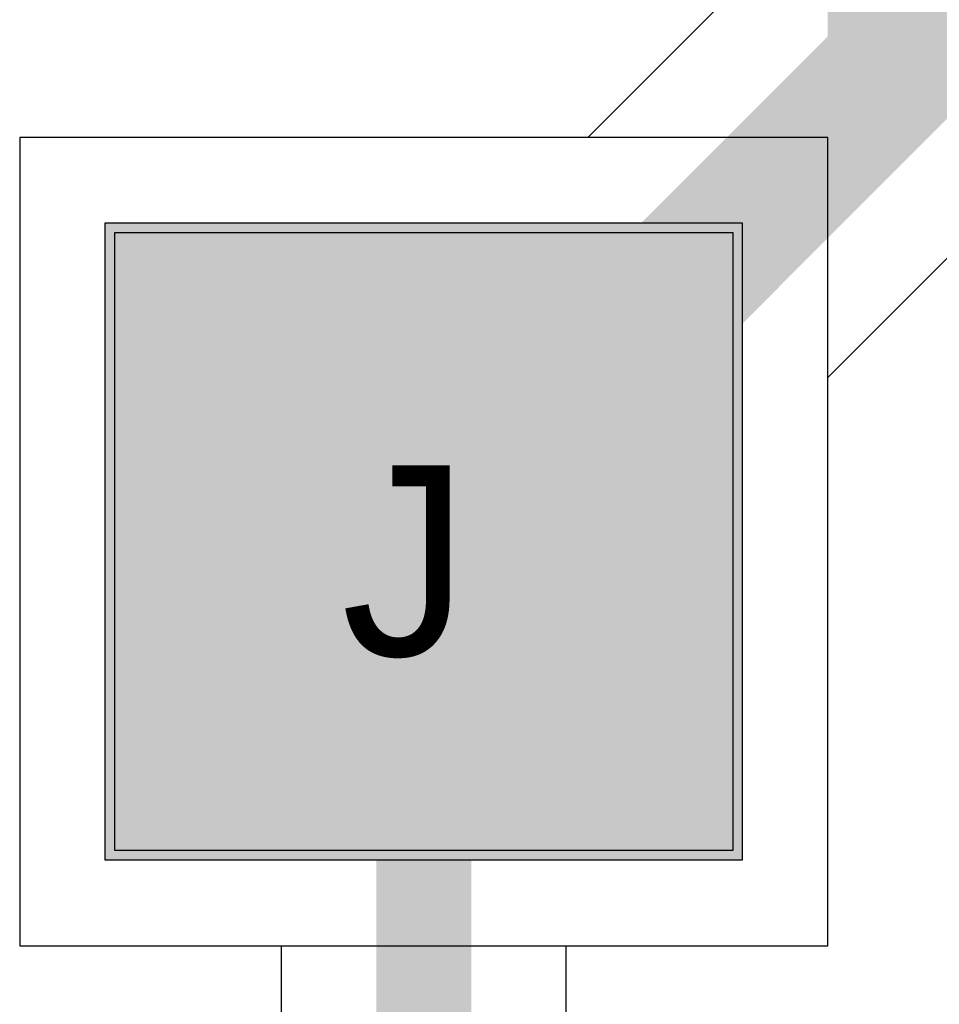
# Model space of a CAD drawing. Header units: millimetres. Extents: x -1.5 to 11.1, y -3 to 5.
# Tile 220 of 256: x 0.2575 to 0.3542, y 3.2163 to 3.3199. Entities that reach past the tile are written whole.
import ezdxf

# ---------------------------------------------------------------- set-up
doc = ezdxf.new("R2010")
doc.units = ezdxf.units.MM
doc.header["$MEASUREMENT"] = 0
for name, color, linetype, true_color in [('BottomLayer', 5, 'Continuous', 0x0000ff), ('BottomSolder', 6, 'Continuous', 0xff00ff), ('DrillDrawing', 1, 'Continuous', 0xff0000), ('Metal_2', 7, 'Continuous', 0x7f0000), ('Metal_3', 7, 'Continuous', 0x3f7f00), ('TopLayer', 1, 'Continuous', 0xff0000), ('TopSolder', 7, 'Continuous', 0x7f007f)]:
    doc.layers.add(name, color=color, linetype=linetype, true_color=true_color)
doc.styles.add('textstyle763', font='txt')

# ---------------------------------------------------------------- blocks, each defined once
blk = doc.blocks.new('H______V_D____3_P___100MIL_6')
at = {"layer": 'BottomLayer', "true_color": 0x0000ff}
blk.add_hatch(color=5, dxfattribs=at).paths.add_polyline_path([(-0.0825, 0.1325), (-0.0175, 0.1325), (-0.0175, 0.0675), (-0.0825, 0.0675)], flags=0)
at = {"layer": 'BottomSolder', "true_color": 0xff00ff}
blk.add_hatch(color=6, dxfattribs=at).paths.add_polyline_path([(-0.0835, 0.1335), (-0.0165, 0.1335), (-0.0165, 0.0665), (-0.0835, 0.0665)], flags=0)
at = {"layer": 'Metal_2', "true_color": 0x7f0000}
blk.add_hatch(color=16, dxfattribs=at).paths.add_polyline_path([(-0.0825, 0.1325), (-0.0175, 0.1325), (-0.0175, 0.0675), (-0.0825, 0.0675)], flags=0)
at = {"layer": 'Metal_3', "true_color": 0x3f7f00}
blk.add_hatch(color=76, dxfattribs=at).paths.add_polyline_path([(-0.0825, 0.1325), (-0.0175, 0.1325), (-0.0175, 0.0675), (-0.0825, 0.0675)], flags=0)
at = {"layer": 'TopLayer', "true_color": 0xff0000}
blk.add_hatch(color=1, dxfattribs=at).paths.add_polyline_path([(-0.0825, 0.1325), (-0.0175, 0.1325), (-0.0175, 0.0675), (-0.0825, 0.0675)], flags=0)
at = {"layer": 'TopSolder', "true_color": 0x7f007f}
blk.add_hatch(color=216, dxfattribs=at).paths.add_polyline_path([(-0.0835, 0.1335), (-0.0165, 0.1335), (-0.0165, 0.0665), (-0.0835, 0.0665)], flags=0)
at = {"layer": 'BottomLayer', "color": 5, "true_color": 0x0000ff}
for p, q in [((-0.0825, 0.1325), (-0.0175, 0.1325)), ((-0.0825, 0.0675), (-0.0825, 0.1325)), ((-0.0175, 0.1325), (-0.0175, 0.0675)), ((-0.0175, 0.0675), (-0.0825, 0.0675))]:
    blk.add_line(p, q, dxfattribs=at)
at = {"layer": 'BottomSolder', "color": 6, "true_color": 0xff00ff}
for p, q in [((-0.0835, 0.1335), (-0.0165, 0.1335)), ((-0.0835, 0.0665), (-0.0835, 0.1335)), ((-0.0165, 0.1335), (-0.0165, 0.0665)), ((-0.0165, 0.0665), (-0.0835, 0.0665))]:
    blk.add_line(p, q, dxfattribs=at)
at = {"layer": 'Metal_2', "color": 16, "true_color": 0x7f0000}
for p, q in [((-0.0825, 0.1325), (-0.0175, 0.1325)), ((-0.0825, 0.0675), (-0.0825, 0.1325)), ((-0.0175, 0.1325), (-0.0175, 0.0675)), ((-0.0175, 0.0675), (-0.0825, 0.0675))]:
    blk.add_line(p, q, dxfattribs=at)
at = {"layer": 'Metal_3', "color": 76, "true_color": 0x3f7f00}
for p, q in [((-0.0825, 0.1325), (-0.0175, 0.1325)), ((-0.0825, 0.0675), (-0.0825, 0.1325)), ((-0.0175, 0.1325), (-0.0175, 0.0675)), ((-0.0175, 0.0675), (-0.0825, 0.0675))]:
    blk.add_line(p, q, dxfattribs=at)
at = {"layer": 'TopLayer', "color": 1, "true_color": 0xff0000}
for p, q in [((-0.0825, 0.1325), (-0.0175, 0.1325)), ((-0.0825, 0.0675), (-0.0825, 0.1325)), ((-0.0175, 0.1325), (-0.0175, 0.0675)), ((-0.0175, 0.0675), (-0.0825, 0.0675))]:
    blk.add_line(p, q, dxfattribs=at)
at = {"layer": 'TopSolder', "color": 216, "true_color": 0x7f007f}
for p, q in [((-0.0835, 0.1335), (-0.0165, 0.1335)), ((-0.0835, 0.0665), (-0.0835, 0.1335)), ((-0.0165, 0.1335), (-0.0165, 0.0665)), ((-0.0165, 0.0665), (-0.0835, 0.0665))]:
    blk.add_line(p, q, dxfattribs=at)

msp = doc.modelspace()

# ---------------------------------------------------------------- linework, layer by layer
at = {"layer": 'BottomLayer'}
for p, q in [((0.3321572, 3.3223908), (0.3172665, 3.3075001)), ((0.3172665, 3.3075001), (0.2575, 3.3075001)), ((0.2575, 3.3075001), (0.2575, 3.2225001)), ((0.3425, 3.2822664), (0.3626168, 3.3023832)), ((0.3425, 3.2225001), (0.3425, 3.2822664)), ((0.2575, 3.2225001), (0.3425, 3.2225001))]:
    msp.add_line(p, q, dxfattribs=at)
for points in [[(0.35, 3.315, 0.015, 0.015, 0), (0.35, 3.415, 0.015, 0.015, 0)], [(0.3000002, 3.2650002, 0.015, 0.015, 0), (0.35, 3.315, 0.015, 0.015, 0)], [(0.3000001, 3.2650002, 0.015, 0.015, 0), (0.3000002, 3.2650002, 0.015, 0.015, 0)]]:
    msp.add_lwpolyline(points, format="xyseb", dxfattribs=at)
for points in [[(0.34625, 3.315, 0.0075, 0.0075, 1), (0.35375, 3.315, 0.0075, 0.0075, 1)], [(0.34625, 3.315, 0.0075, 0.0075, 1), (0.35375, 3.315, 0.0075, 0.0075, 1)], [(0.2962501, 3.2650002, 0.0075, 0.0075, 1), (0.3037501, 3.2650002, 0.0075, 0.0075, 1)], [(0.2962502, 3.2650002, 0.0075, 0.0075, 1), (0.3037502, 3.2650002, 0.0075, 0.0075, 1)], [(0.2962502, 3.2650002, 0.0075, 0.0075, 1), (0.3037502, 3.2650002, 0.0075, 0.0075, 1)]]:
    msp.add_lwpolyline(points, format="xyseb", close=True, dxfattribs=at)
at = {"layer": 'Metal_2'}
for p, q in [((0.3425, 3.3075001), (0.2575, 3.3075001)), ((0.2575, 3.3075001), (0.2575, 3.2225001)), ((0.3425, 3.2225001), (0.3425, 3.3075001)), ((0.2575, 3.2225001), (0.3425, 3.2225001))]:
    msp.add_line(p, q, dxfattribs=at)
at = {"layer": 'Metal_3'}
for p, q in [((0.3425, 3.3075001), (0.2575, 3.3075001)), ((0.2575, 3.3075001), (0.2575, 3.2225001)), ((0.3425, 3.2225001), (0.3425, 3.3075001)), ((0.2575, 3.2225001), (0.2849998, 3.2225001)), ((0.2849998, 3.2225001), (0.2849998, 2.9321099)), ((0.315, 2.9321095), (0.315, 3.2225001)), ((0.315, 3.2225001), (0.3425, 3.2225001))]:
    msp.add_line(p, q, dxfattribs=at)
for points in [[(0.2999999, 3.2650002, 0.01, 0.01, 0), (0.3, 2.025, 0.01, 0.01, 0)], [(0.3, 3.2650001, 0.01, 0.01, 0), (0.3000001, 3.2650002, 0.01, 0.01, 0)]]:
    msp.add_lwpolyline(points, format="xyseb", dxfattribs=at)
for points in [[(0.2974999, 3.2650002, 0.005, 0.005, 1), (0.3024999, 3.2650002, 0.005, 0.005, 1)], [(0.2975, 3.2650001, 0.005, 0.005, 1), (0.3025, 3.2650001, 0.005, 0.005, 1)], [(0.2975001, 3.2650002, 0.005, 0.005, 1), (0.3025001, 3.2650002, 0.005, 0.005, 1)]]:
    msp.add_lwpolyline(points, format="xyseb", close=True, dxfattribs=at)
at = {"layer": 'TopLayer'}
for p, q in [((0.3425, 3.3075001), (0.2575, 3.3075001)), ((0.2575, 3.3075001), (0.2575, 3.2225001)), ((0.3425, 3.2225001), (0.3425, 3.3075001)), ((0.2575, 3.2225001), (0.3425, 3.2225001))]:
    msp.add_line(p, q, dxfattribs=at)

# ---------------------------------------------------------------- block references
at = {"rotation": 90}
msp.add_blockref('H______V_D____3_P___100MIL_6', (0.4, 3.3150001), dxfattribs=at)

# ---------------------------------------------------------------- texts
at = {"layer": 'DrillDrawing', "style": 'textstyle763'}
msp.add_text('J', height=0.02, dxfattribs=at).set_placement((0.2913355, 3.2530034))

doc.saveas('drawing.dxf')
